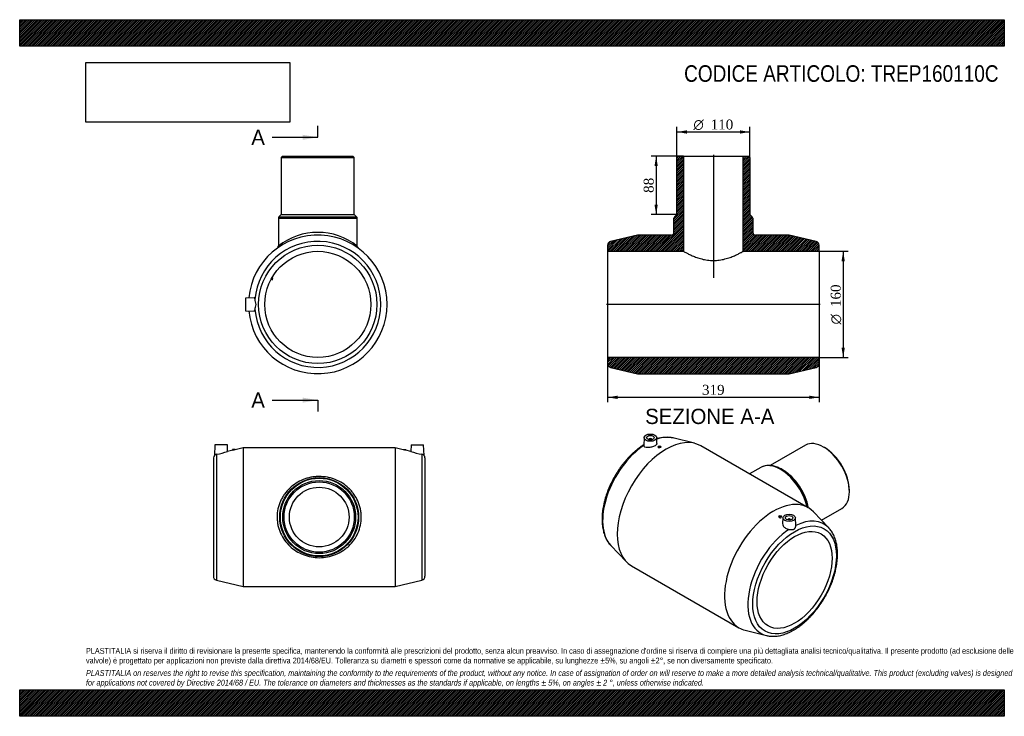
# Model space of a CAD drawing. Header units: millimetres. Extents: x 0 to 1485, y 0 to 1050.
import ezdxf
from ezdxf.enums import TextEntityAlignment as Align
from ezdxf.lldxf.tags import DXFTag

# ---------------------------------------------------------------- set-up
doc = ezdxf.new("R2010")
doc.units = ezdxf.units.MM
doc.header["$LTSCALE"] = 5
for name, color, linetype in [('Default', 7, 'Continuous'), ('DV4_Default', 7, 'Continuous'), ('TREP160110C', 7, 'Continuous')]:
    doc.layers.add(name, color=color, linetype=linetype)
doc.styles.add('SEACAD_Solid_Edge_ANSI', font='seans.ttf')
doc.styles.add('SEACAD_Solid_Edge_ANSI1_Symbols', font='semeca1.ttf')
doc.styles.add('SEACAD_Times_New_Roman', font='times.ttf')
tags = doc.linetypes.add('CENTER2', pattern=[28.575, 19.05, -3.175, 3.175, -3.175]).pattern_tags.tags
tags[10:11] = [DXFTag(74, 4), DXFTag(75, 0), DXFTag(340, '0'), DXFTag(46, 0.0), DXFTag(50, 0.0), DXFTag(44, 0.0), DXFTag(45, 0.0)]
tags[8:9] = [DXFTag(74, 4), DXFTag(75, 0), DXFTag(340, '0'), DXFTag(46, 0.0), DXFTag(50, 0.0), DXFTag(44, 0.0), DXFTag(45, 0.0)]
tags[6:7] = [DXFTag(74, 4), DXFTag(75, 0), DXFTag(340, '0'), DXFTag(46, 0.0), DXFTag(50, 0.0), DXFTag(44, 0.0), DXFTag(45, 0.0)]
tags[4:5] = [DXFTag(74, 4), DXFTag(75, 0), DXFTag(340, '0'), DXFTag(46, 0.0), DXFTag(50, 0.0), DXFTag(44, 0.0), DXFTag(45, 0.0)]
doc.dimstyles.new('ANSImm', dxfattribs={"dimtxt": 15, "dimasz": 15, "dimexe": 7.5, "dimexo": 0, "dimgap": 3.75, "dimtad": 1, "dimdsep": 46, "dimtxsty": 'SEACAD_Times_New_Roman', "dimblk1": '_SE_FILLED', "dimblk2": '_SE_FILLED', "dimsah": 1, "dimcen": 7.5, "dimazin": 0, "dimtfac": 0.85, "dimtdec": 3, "dimtofl": 0, "dimtmove": 0, "dimatfit": 3, "dimfxl": 1, "dimarcsym": 0})
picture_1 = doc.add_image_def('image1.jpg', size_in_pixel=(4302, 1260))

# ---------------------------------------------------------------- blocks, each defined once
blk = doc.blocks.new('SE')
at = {"layer": 'TREP160110C', "color": 7, "linetype": 'Continuous'}
for p, q in [((294.2, 409.3), (293.7, 393.3)), ((313.2, 409.3), (294.2, 409.3)), ((313.6, 399.2), (313.2, 409.3)), ((321.3, 401), (313.6, 399.2)), ((325.2, 402.3), (321.2, 402.3)), ((321.2, 402.3), (321.2, 401)), ((337.2, 404.8), (325.2, 401.9)), ((325.2, 401.9), (325.2, 402.3)), ((337.2, 404.8), (337.2, 195.8)), ((566.2, 404.8), (337.2, 404.8)), ((566.2, 404.8), (566.2, 195.8)), ((578.3, 401.9), (566.2, 404.8)), ((578.2, 402.3), (582.2, 402.3)), ((578.2, 402.3), (578.2, 401.9)), ((582.2, 401), (582.2, 402.3)), ((589.9, 399.2), (582.2, 401)), ((590.2, 409.3), (589.9, 399.2)), ((590.2, 409.3), (609.2, 409.3)), ((609.8, 393.3), (609.2, 409.3)), ((292.2, 389.4), (292.2, 211.1)), ((296.9, 395), (296.9, 205.3)), ((606.6, 395), (606.6, 205.3)), ((611.2, 389.4), (611.2, 211.1)), ((296.9, 205.3), (337.2, 195.8)), ((337.2, 195.8), (566.2, 195.8)), ((566.2, 195.8), (606.6, 205.3))]:
    blk.add_line(p, q, dxfattribs=at)
for radius in [59.5, 58.6, 55, 53, 45]:
    blk.add_circle((451.7, 300.3), radius, dxfattribs=at)
for centre, radius, start, end in [((298.1, 508.3), 109.7, 282.1679, 284.3136), ((298.2, 389.4), 6, 139.2116, 180), ((297.7, 389.5), 5.53, 98.5894, 136.4802), ((279.4, 499.8), 106.2, 279.4829, 288.7956), ((624.1, 499.8), 106.2, 251.2044, 260.5171), ((605.8, 389.5), 5.53, 43.5198, 81.4106), ((605.2, 389.4), 6, 0, 40.7589), ((298.2, 211.1), 6, 180, 256.7592), ((605.2, 211.1), 6, 283.2408, 0)]:
    blk.add_arc(centre, radius, start, end, dxfattribs=at)
for points, knots in [([(582.2, 401), (582.2, 401), (582.2, 401), (582.2, 401), (582, 401.1), (581.2, 401.2), (580.7, 401.3), (579.7, 401.6), (579.2, 401.7), (578.5, 401.9), (578.2, 401.9), (578.2, 401.9)], [0.1193909, 0.1193909, 0.1193909, 0.1193909, 0.125, 0.125, 0.25, 0.25, 0.375, 0.375, 0.5, 0.5, 0.6196019, 0.6196019, 0.6196019, 0.6196019]), ([(388.2, 300.3), (388.2, 304.5), (388.7, 308.6), (390.4, 316.7), (391.7, 320.7), (394.2, 326.3), (395.2, 328.1), (397.2, 331.6), (398.3, 333.3), (401.8, 338.2), (404.4, 341.2), (410.2, 346.7), (413.4, 349.1), (420.1, 353.4), (423.6, 355.2), (429.3, 357.5), (431.3, 358.2), (435.2, 359.3), (437.2, 359.8), (441.3, 360.6), (443.3, 360.9), (447.5, 361.3), (449.6, 361.4), (455.9, 361.4), (460, 361), (466.1, 359.9), (468.1, 359.4), (472.1, 358.2), (474, 357.6), (479.7, 355.3), (483.3, 353.5), (490.1, 349.2), (493.2, 346.7), (497.6, 342.6), (499, 341.2), (501.6, 338.2), (502.8, 336.6), (506.3, 331.8), (508.3, 328.3), (511.7, 320.8), (513, 316.9), (514.3, 310.8), (514.7, 308.8), (515.1, 304.7), (515.2, 302.5), (515.3, 296.2), (514.8, 292.1), (513.1, 284), (511.8, 280), (508.5, 272.5), (506.5, 269), (501.8, 262.4), (499.2, 259.4), (494.8, 255.3), (493.3, 254), (490.2, 251.5), (488.5, 250.4), (483.5, 247.1), (479.9, 245.3), (472.4, 242.3), (468.4, 241.1), (460.3, 239.5), (456.1, 239.1), (447.7, 239.1), (443.5, 239.5), (435.4, 241), (431.4, 242.2), (423.8, 245.2), (420.2, 247), (413.4, 251.3), (410.3, 253.8), (404.5, 259.3), (401.8, 262.3), (397.1, 268.8), (395.1, 272.3), (392.6, 277.9), (391.9, 279.8), (390.6, 283.8), (390, 285.8), (389.1, 289.8), (388.8, 291.9), (388.4, 296), (388.2, 298.2), (388.2, 300.3)], [0, 0, 0, 0, 0.03125, 0.03125, 0.0625, 0.0625, 0.078125, 0.078125, 0.09375, 0.09375, 0.125, 0.125, 0.15625, 0.15625, 0.1875, 0.1875, 0.203125, 0.203125, 0.21875, 0.21875, 0.234375, 0.234375, 0.25, 0.25, 0.28125, 0.28125, 0.296875, 0.296875, 0.3125, 0.3125, 0.34375, 0.34375, 0.375, 0.375, 0.390625, 0.390625, 0.40625, 0.40625, 0.4375, 0.4375, 0.46875, 0.46875, 0.484375, 0.484375, 0.5, 0.5, 0.53125, 0.53125, 0.5625, 0.5625, 0.59375, 0.59375, 0.625, 0.625, 0.640625, 0.640625, 0.65625, 0.65625, 0.6875, 0.6875, 0.71875, 0.71875, 0.75, 0.75, 0.78125, 0.78125, 0.8125, 0.8125, 0.84375, 0.84375, 0.875, 0.875, 0.90625, 0.90625, 0.9375, 0.9375, 0.953125, 0.953125, 0.96875, 0.96875, 0.984375, 0.984375, 1, 1, 1, 1])]:
    blk.add_open_spline(points, degree=3, knots=knots, dxfattribs=at)
blk = doc.blocks.new('SE1')
at = {"layer": 'TREP160110C', "color": 7, "linetype": 'Continuous'}
for p, q in [((941.7, 420.2), (941.2, 408.4)), ((949.2, 417.4), (949.2, 416.9)), ((953.2, 416.9), (953.2, 417.4)), ((961.1, 411.1), (960.7, 420.2)), ((1017.8, 411.6), (985.3, 419.5)), ((963, 406.3), (963, 405.4)), ((967, 406), (967, 406.3)), ((1189.1, 314.4), (1027.2, 407.8)), ((1185, 408.7), (1132, 378)), ((1213.9, 405.1), (1212.5, 405.9)), ((1117.9, 375.1), (1100.9, 365.3)), ((1151.7, 370.8), (1149.1, 372.3)), ((1251.4, 338.6), (1251.4, 340.2)), ((1209.1, 295.5), (1240, 313.4)), ((1144.8, 301.4), (1144.8, 301)), ((1148.8, 300.5), (1148.8, 301.4)), ((1151, 299.3), (1150.7, 290.4)), ((1170.5, 287.7), (1170, 299.3)), ((1220.1, 283.9), (1197.1, 308.1)), ((1158.5, 296.6), (1158.5, 296.1)), ((1162.5, 296.1), (1162.5, 296.6)), ((891.6, 257.3), (914.7, 233.1)), ((922.7, 226.8), (1084.6, 133.4)), ((1094, 129.6), (1126.5, 121.7))]:
    blk.add_line(p, q, dxfattribs=at)
for centre, radius, start, end in [((975, 365.6), 54.8, 79.0789, 105.0487), ((1130.6, 350.2), 28, 64.7095, 116.1128)]:
    blk.add_arc(centre, radius, start, end, dxfattribs=at)
for centre, major_axis, start_param, end_param in [((974.9, 317.3), (-52.2, -90.5), 3.141593, 6.283185), ((951.2, 417.4), (-2, 0), 2.647628, 6.283185), ((951.2, 417.4), (-2, 0), 0, 0.493965), ((946.4, 333.8), (-47.5, -82.3), 3.308751, 3.710135), ((1212.5, 361), (-27.5, 47.6), 3.141593, 6.283185), ((946.4, 333.8), (-47.5, -82.3), 4.003493, 6.110298), ((1213.9, 361.8), (26.5, -45.9), 0.785398, 2.356194), ((1147.6, 323.6), (-29.8, 51.5), 6.271549, 6.283185), ((1147.6, 323.6), (-29.8, 51.5), 4.234821, 6.271549), ((1149.1, 324.4), (29.3, -50.8), 1.975495, 2.511526), ((1151.7, 325.9), (-27.5, 47.6), 4.152129, 5.497787), ((1149.1, 324.4), (29.3, -50.8), 1.156354, 1.975495), ((1136.9, 223.9), (-52.2, -90.5), 2.974434, 6.283185), ((1149.1, 324.4), (29.3, -50.8), 1.060189, 1.156354), ((1160.5, 296.6), (2, 0), 0, 3.635557), ((1165.4, 207.4), (-47.5, -82.3), 2.974434, 3.850489), ((1160.5, 296.6), (2, 0), 5.789221, 6.283185), ((1165.4, 207.4), (-47.5, -82.3), -3.315464, -3.308751), ((1165.4, 207.4), (-47.5, -82.3), 4.003493, 6.450344), ((946.4, 333.8), (-47.5, -82.3), -0.172887, -0.167158), ((1136.9, 223.9), (-52.2, -90.5), 0, 0.167158), ((1165.4, 207.4), (-47.5, -82.3), 0.167158, 0.169607)]:
    blk.add_ellipse(centre, major_axis=major_axis, ratio=0.57735, start_param=start_param, end_param=end_param, dxfattribs=at)
for centre, major_axis in [((951.2, 420), (-9.5, 0)), ((951.2, 420), (-5.75, 0)), ((965, 406.3), (-2, 0)), ((1146.8, 301.4), (2, 0)), ((1160.5, 299.2), (9.5, 0)), ((1160.5, 299.2), (5.75, 0)), ((1168.7, 205.5), (-44.6, -77.2)), ((1168.7, 205.5), (-40, -69.3))]:
    blk.add_ellipse(centre, major_axis=major_axis, ratio=0.57735, dxfattribs=at)
for points, knots in [([(941.3, 409.4), (940.4, 408.9), (938.3, 407.5), (935.1, 405.2), (931.4, 402.4), (927.9, 399.4), (924.4, 396.3), (921, 392.9), (917.6, 389.4), (914.3, 385.7), (911.2, 381.9), (908.1, 378), (905.1, 373.9), (902.3, 369.7), (899.6, 365.4), (897, 361), (894.6, 356.6), (892.3, 352.1), (890.1, 347.5), (888.1, 342.9), (886.3, 338.2), (884.7, 333.6), (883.2, 328.9), (882, 324.3), (880.9, 319.6), (879.9, 315), (879.2, 310.5), (878.7, 306), (878.4, 301.6), (878.3, 297.2), (878.4, 293), (878.6, 288.9), (879.1, 284.8), (879.8, 281), (880.7, 277.2), (881.9, 273.7), (883.2, 270.3), (884.7, 267.1), (886.4, 264.1), (888.2, 261.3), (890, 259.1), (891, 258), (891.4, 257.6)], [0.0104379, 0.0104379, 0.0104379, 0.0104379, 0.0279813, 0.0533654, 0.0787344, 0.104085, 0.129416, 0.154727, 0.1800192, 0.205294, 0.2305533, 0.2557996, 0.2810353, 0.306263, 0.3314854, 0.3567053, 0.3819254, 0.4071479, 0.4323754, 0.4576106, 0.4828564, 0.5081155, 0.5333906, 0.5586843, 0.5839991, 0.6093368, 0.6346991, 0.6600867, 0.6854993, 0.7109348, 0.7363895, 0.7618563, 0.7873214, 0.8127676, 0.8381735, 0.8635126, 0.8887545, 0.913867, 0.9388195, 0.9635876, 0.9881573, 1, 1, 1, 1]), ([(961.1, 411.1), (961.1, 410.9), (961.1, 410.6), (960.5, 409.5), (959.6, 408.6), (956.8, 407), (955, 406.3), (951.2, 405.3), (949.3, 405), (945.7, 405), (944.2, 405.3), (941.9, 406.4), (941.3, 407.3), (941.2, 408.2)], [0.3287785, 0.3287785, 0.3287785, 0.3287785, 0.375, 0.375, 0.5, 0.5, 0.625, 0.625, 0.75, 0.75, 0.875, 0.875, 1, 1, 1, 1]), ([(967, 406), (967, 406), (967, 405.9), (967, 405.7), (966.8, 405.4), (966, 405), (965.5, 404.9), (964.4, 404.7), (963.9, 404.8), (963.2, 405), (963, 405.2), (963, 405.4)], [0.4952465, 0.4952465, 0.4952465, 0.4952465, 0.5, 0.5, 0.625, 0.625, 0.75, 0.75, 0.875, 0.875, 1, 1, 1, 1]), ([(1144.8, 301), (1144.8, 301), (1144.8, 301), (1144.8, 300.6), (1145, 300.2), (1145.8, 299.6), (1146.3, 299.4), (1146.8, 299.3)], [0.7435852, 0.7435852, 0.7435852, 0.7435852, 0.75, 0.75, 0.875, 0.875, 1, 1, 1, 1]), ([(1146.8, 299.3), (1147.3, 299.3), (1147.9, 299.4), (1148.6, 299.8), (1148.8, 300.1), (1148.8, 300.5)], [0, 0, 0, 0, 0.125, 0.125, 0.2434639, 0.2434639, 0.2434639, 0.2434639]), ([(1126.6, 121.7), (1127.5, 121.5), (1129.2, 121.1), (1132.2, 120.7), (1135.5, 120.5), (1138.9, 120.6), (1142.4, 120.9), (1146, 121.5), (1149.6, 122.3), (1153.2, 123.4), (1156.9, 124.8), (1160.6, 126.4), (1164.3, 128.2), (1168, 130.2), (1171.7, 132.5), (1175.4, 135), (1179, 137.7), (1182.6, 140.6), (1186.1, 143.7), (1189.5, 147), (1192.9, 150.4), (1196.2, 154.1), (1199.4, 157.8), (1202.5, 161.7), (1205.5, 165.7), (1208.4, 169.9), (1211.2, 174.1), (1213.8, 178.5), (1216.3, 182.9), (1218.7, 187.4), (1220.9, 192), (1222.9, 196.6), (1224.8, 201.2), (1226.5, 205.9), (1228, 210.5), (1229.4, 215.2), (1230.5, 219.8), (1231.5, 224.4), (1232.3, 229), (1232.9, 233.5), (1233.3, 238), (1233.5, 242.3), (1233.5, 246.6), (1233.3, 250.8), (1232.9, 254.9), (1232.2, 258.8), (1231.4, 262.6), (1230.4, 266.2), (1229.1, 269.7), (1227.7, 272.9), (1226.1, 276), (1224.3, 278.9), (1222.4, 281.5), (1221.1, 282.9), (1220.4, 283.6)], [0, 0, 0, 0, 0.013972, 0.032575, 0.05131, 0.070187, 0.089208, 0.108364, 0.127638, 0.147008, 0.166453, 0.185949, 0.205479, 0.225028, 0.244581, 0.264129, 0.283667, 0.303191, 0.3227, 0.342195, 0.361674, 0.381139, 0.400592, 0.420034, 0.439467, 0.458894, 0.478315, 0.497734, 0.517152, 0.536571, 0.555994, 0.575421, 0.594856, 0.6143, 0.633756, 0.653226, 0.672711, 0.692213, 0.711733, 0.731273, 0.750833, 0.770411, 0.790004, 0.80961, 0.829219, 0.848819, 0.868394, 0.887926, 0.907392, 0.926768, 0.94603, 0.965155, 0.984131, 1, 1, 1, 1]), ([(1150.7, 290.4), (1150.6, 289.4), (1150.9, 288.3), (1152.1, 285.9), (1153.3, 284.6), (1156.4, 282.6), (1158.3, 282), (1160.3, 281.8)], [0.6608659, 0.6608659, 0.6608659, 0.6608659, 0.75, 0.75, 0.875, 0.875, 1, 1, 1, 1]), ([(1160.3, 281.8), (1161, 281.7), (1161.6, 281.6), (1163, 281.4), (1163.6, 281.4), (1164.9, 281.4), (1165.5, 281.4), (1166.6, 281.6), (1167.2, 281.8), (1167.9, 282.2), (1168.1, 282.4), (1168.6, 282.7), (1168.8, 282.9), (1169.1, 283.4), (1169.3, 283.6), (1169.6, 284.1), (1169.7, 284.4), (1170.1, 285.1), (1170.3, 285.7), (1170.5, 286.7), (1170.6, 287.2), (1170.5, 287.7)], [0, 0, 0, 0, 0.125, 0.125, 0.25, 0.25, 0.375, 0.375, 0.5, 0.5, 0.5625, 0.5625, 0.625, 0.625, 0.6875, 0.6875, 0.75, 0.75, 0.875, 0.875, 1, 1, 1, 1])]:
    blk.add_open_spline(points, degree=3, knots=knots, dxfattribs=at)
blk.add_open_spline([(941.2, 408.2), (941.2, 408.3), (941.2, 408.4), (941.2, 408.4)], degree=3, dxfattribs=at)
blk = doc.blocks.new('SE2')
at = {"layer": 'TREP160110C', "color": 7, "linetype": 'Continuous'}
for p, q in [((396.6, 844.4), (394.6, 842.4)), ((394.6, 842.4), (504.6, 842.4)), ((394.6, 842.4), (394.6, 756.4)), ((396.6, 844.4), (502.6, 844.4)), ((504.6, 842.4), (502.6, 844.4)), ((504.6, 756.4), (504.6, 842.4)), ((390.1, 750.6), (509.1, 750.6)), ((390.1, 750.6), (390.1, 708.9)), ((394.6, 756.4), (391, 752.7)), ((391, 752.7), (508.2, 752.7)), ((394.6, 756.4), (504.6, 756.4)), ((508.2, 752.7), (504.6, 756.4)), ((509.1, 708.9), (509.1, 750.6)), ((379.3, 659.1), (381.1, 658.1)), ((382, 659.9), (380.3, 660.9)), ((381.1, 658.1), (382, 659.9)), ((353.5, 630.8), (340.6, 630.4)), ((340.6, 630.4), (340.6, 611.4)), ((340.6, 611.4), (353.5, 610.9))]:
    blk.add_line(p, q, dxfattribs=at)
for radius in [89.2, 80]:
    blk.add_circle((449.6, 620.9), radius, dxfattribs=at)
for centre, radius, start, end in [((393.1, 750.6), 3, 135, 180), ((506.1, 750.6), 3, 0, 45), ((449.6, 632.9), 96.5, 51.9165, 128.0835), ((449.6, 620.9), 104.5, 0, 174.6889), ((449.6, 620.9), 95, 184.3832, 175.6168), ((386.1, 708.8), 3.94, 308.7157, 0.9452), ((513, 708.8), 3.92, 179.0382, 231.5305), ((449.6, 620.9), 104.5, 185.3111, 0)]:
    blk.add_arc(centre, radius, start, end, dxfattribs=at)
for points, knots in [([(354.9, 628.1), (354.6, 629.5), (354.3, 630.3), (353.8, 630.8), (353.6, 630.8), (353.5, 630.8)], [0, 0, 0, 0, 0.125, 0.125, 0.1635804, 0.1635804, 0.1635804, 0.1635804]), ([(354.9, 613.6), (355, 614.6), (355.4, 615.7), (356.2, 618.1), (356.5, 619.5), (356.5, 622.3), (356.2, 623.6), (355.4, 626.1), (355, 627.2), (354.9, 628.1)], [0, 0, 0, 0, 0.25, 0.25, 0.5, 0.5, 0.75, 0.75, 1, 1, 1, 1]), ([(353.5, 610.9), (353.6, 610.9), (353.7, 611), (354.3, 611.4), (354.6, 612.3), (354.9, 613.6)], [0.8367121, 0.8367121, 0.8367121, 0.8367121, 0.875, 0.875, 1, 1, 1, 1])]:
    blk.add_open_spline(points, degree=3, knots=knots, dxfattribs=at)
blk = doc.blocks.new('SE4')
at = {"color": 7, "linetype": 'Continuous', "style": 'SEACAD_Solid_Edge_ANSI'}
blk.add_text('A', height=23, dxfattribs=at).set_placement((349.3, 884.2), align=Align.TOP_LEFT)
blk = doc.blocks.new('SE5')
at = {"color": 7, "linetype": 'Continuous', "style": 'SEACAD_Solid_Edge_ANSI'}
blk.add_text('A', height=23, dxfattribs=at).set_placement((349.3, 488.1), align=Align.TOP_LEFT)
blk = doc.blocks.new('SEANNOT_GROUP')
at = {"linetype": 'Continuous'}
blk.add_hatch(color=7, dxfattribs=at).paths.add_polyline_path([(426.6, 868.9), (449.6, 872.7), (426.6, 876.6)])
at = {"color": 7, "linetype": 'Continuous'}
blk.add_lwpolyline([(380.6, 872.7), (449.6, 872.7)], dxfattribs=at)
blk = doc.blocks.new('SEANNOT_GROUP1')
at = {"linetype": 'Continuous'}
blk.add_hatch(color=7, dxfattribs=at).paths.add_polyline_path([(426.6, 472.7), (449.6, 476.6), (426.6, 480.4)])
at = {"color": 7, "linetype": 'Continuous'}
blk.add_lwpolyline([(380.6, 476.6), (449.6, 476.6)], dxfattribs=at)
blk = doc.blocks.new('SE3')
at = {"layer": 'Default', "color": 7, "linetype": 'CENTER2'}
for p, q in [((449.6, 872.7), (449.6, 890)), ((449.6, 476.6), (449.6, 459.3))]:
    blk.add_line(p, q, dxfattribs=at)
at = {"layer": 'Default', "color": 7, "linetype": 'CENTER2', "const_width": 0.0001}
blk.add_lwpolyline([(449.6, 872.7), (449.6, 476.6)], dxfattribs=at)
at = {"layer": 'Default'}
for name in ['SE4', 'SEANNOT_GROUP', 'SE5', 'SEANNOT_GROUP1']:
    blk.add_blockref(name, (0, 0), dxfattribs=at)
blk = doc.blocks.new('SE6')
at = {"layer": 'TREP160110C', "linetype": 'Continuous'}
h = blk.add_hatch(dxfattribs=at)
h.set_pattern_fill('LINE', scale=0.629921, angle=45, style=0)
edge = h.paths.add_edge_path()
edge.add_line((991.2, 842.4), (991.2, 756.4))
edge.add_line((991.2, 756.4), (987.6, 752.7))
edge.add_arc((989.7, 750.6), 3, 135, 180)
edge.add_line((986.7, 750.6), (986.7, 729.4))
edge.add_arc((982.7, 729.4), 4, 270, 360, ccw=False)
edge.add_line((982.7, 725.4), (931.7, 725.4))
edge.add_line((931.7, 725.4), (891.3, 715.9))
edge.add_arc((892.7, 710), 6, 103.2408, 180)
edge.add_line((886.7, 710), (886.7, 700.9))
edge.add_line((886.7, 700.9), (1001.2, 700.9))
edge.add_line((1001.2, 700.9), (1001.2, 844.4))
edge.add_line((1001.2, 844.4), (993.2, 844.4))
edge.add_line((993.2, 844.4), (991.2, 842.4))
h = blk.add_hatch(dxfattribs=at)
h.set_pattern_fill('LINE', scale=0.629921, angle=45, style=0)
edge = h.paths.add_edge_path()
edge.add_line((1101.2, 842.4), (1099.2, 844.4))
edge.add_line((1099.2, 844.4), (1091.2, 844.4))
edge.add_line((1091.2, 844.4), (1091.2, 700.9))
edge.add_line((1091.2, 700.9), (1205.7, 700.9))
edge.add_line((1205.7, 700.9), (1205.7, 710))
edge.add_arc((1199.7, 710), 6, 0, 76.7592)
edge.add_line((1201.1, 715.9), (1160.7, 725.4))
edge.add_line((1160.7, 725.4), (1109.7, 725.4))
edge.add_arc((1109.7, 729.4), 4, 180, 270, ccw=False)
edge.add_line((1105.7, 729.4), (1105.7, 750.6))
edge.add_arc((1102.7, 750.6), 3, 0, 45)
edge.add_line((1104.8, 752.7), (1101.2, 756.4))
edge.add_line((1101.2, 756.4), (1101.2, 842.4))
h = blk.add_hatch(dxfattribs=at)
h.set_pattern_fill('LINE', scale=0.629921, angle=45, style=0)
edge = h.paths.add_edge_path()
edge.add_line((886.7, 540.9), (886.7, 531.7))
edge.add_arc((892.7, 531.7), 6, 180, 256.7592)
edge.add_line((891.3, 525.9), (931.7, 516.4))
edge.add_line((931.7, 516.4), (1160.7, 516.4))
edge.add_line((1160.7, 516.4), (1201.1, 525.9))
edge.add_arc((1199.7, 531.7), 6, 283.2408, 360)
edge.add_line((1205.7, 531.7), (1205.7, 540.9))
edge.add_line((1205.7, 540.9), (886.7, 540.9))
at = {"layer": 'DV4_Default', "color": 7, "linetype": 'CENTER2'}
for p, q in [((1046.2, 846.1), (1046.2, 660.7)), ((1207.4, 620.9), (884.9, 620.9))]:
    blk.add_line(p, q, dxfattribs=at)
at = {"layer": 'TREP160110C', "color": 7, "linetype": 'Continuous'}
for p, q in [((991.2, 842.4), (993.2, 844.4)), ((991.2, 756.4), (991.2, 842.4)), ((993.2, 844.4), (1001.2, 844.4)), ((1001.2, 844.4), (1091.2, 844.4)), ((1001.2, 844.4), (1001.2, 700.9)), ((1091.2, 844.4), (1099.2, 844.4)), ((1091.2, 700.9), (1091.2, 844.4)), ((1099.2, 844.4), (1101.2, 842.4)), ((1101.2, 842.4), (1101.2, 756.4)), ((986.7, 729.4), (986.7, 750.6)), ((987.6, 752.7), (991.2, 756.4)), ((1101.2, 756.4), (1104.8, 752.7)), ((1105.7, 750.6), (1105.7, 729.4)), ((931.7, 725.4), (891.3, 715.9)), ((982.7, 725.4), (931.7, 725.4)), ((1160.7, 725.4), (1109.7, 725.4)), ((1201.1, 715.9), (1160.7, 725.4)), ((886.7, 710), (886.7, 700.9)), ((886.7, 700.9), (886.7, 540.9)), ((886.7, 700.9), (1001.2, 700.9)), ((1091.2, 700.9), (1205.7, 700.9)), ((1205.7, 700.9), (1205.7, 710)), ((1205.7, 700.9), (1205.7, 540.9)), ((886.7, 540.9), (886.7, 531.7)), ((1205.7, 540.9), (886.7, 540.9)), ((1205.7, 531.7), (1205.7, 540.9)), ((891.3, 525.9), (931.7, 516.4)), ((1160.7, 516.4), (1201.1, 525.9)), ((931.7, 516.4), (1160.7, 516.4))]:
    blk.add_line(p, q, dxfattribs=at)
for centre, radius, start, end in [((989.7, 750.6), 3, 135, 180), ((1102.7, 750.6), 3, 0, 45), ((982.7, 729.4), 4, 270, 0), ((1109.7, 729.4), 4, 180, 270), ((892.7, 710), 6, 103.2408, 180), ((1199.7, 710), 6, 0, 76.7592), ((892.7, 531.7), 6, 180, 256.7592), ((1199.7, 531.7), 6, 283.2408, 0)]:
    blk.add_arc(centre, radius, start, end, dxfattribs=at)
blk.add_open_spline([(1001.2, 700.9), (1001.2, 700.9), (1001.5, 700.7), (1002.7, 700), (1003.6, 699.5), (1005.9, 698.3), (1007.3, 697.6), (1010.5, 696), (1012.4, 695.1), (1016.5, 693.4), (1018.7, 692.5), (1023.5, 690.8), (1026, 690), (1031.4, 688.6), (1034.3, 688), (1040.2, 687.2), (1043.1, 687), (1049.2, 687), (1052.2, 687.2), (1058.1, 688), (1060.9, 688.6), (1066.3, 690), (1068.9, 690.8), (1073.7, 692.5), (1076, 693.4), (1080, 695.1), (1081.9, 696), (1085.1, 697.6), (1086.5, 698.3), (1088.2, 699.2), (1088.8, 699.5), (1089.6, 700), (1090, 700.2), (1090.9, 700.7), (1091.2, 700.9), (1091.2, 700.9)], degree=3, knots=[0, 0, 0, 0, 0.0625, 0.0625, 0.125, 0.125, 0.1875, 0.1875, 0.25, 0.25, 0.3125, 0.3125, 0.375, 0.375, 0.4375, 0.4375, 0.5, 0.5, 0.5625, 0.5625, 0.625, 0.625, 0.6875, 0.6875, 0.75, 0.75, 0.8125, 0.8125, 0.875, 0.875, 0.90625, 0.90625, 0.9375, 0.9375, 1, 1, 1, 1], dxfattribs=at)
blk = doc.blocks.new('DMBLK23')
at = {"layer": 'Default', "linetype": 'Continuous'}
for points in [[(901.7, 478.3), (901.7, 483.3), (886.7, 480.8)], [(1190.7, 478.3), (1205.7, 480.8), (1190.7, 483.3)]]:
    blk.add_hatch(color=7, dxfattribs=at).paths.add_polyline_path(points)
at = {"layer": 'Default', "color": 7, "linetype": 'Continuous'}
for p, q in [((886.7, 540.9), (886.7, 473.3)), ((1205.7, 540.9), (1205.7, 473.3)), ((886.7, 480.8), (1205.7, 480.8))]:
    blk.add_line(p, q, dxfattribs=at)
at = {"layer": 'Default', "color": 7, "linetype": 'Continuous', "style": 'SEACAD_Times_New_Roman'}
blk.add_text('319', height=15, dxfattribs=at).set_placement((1029.1, 499.6), align=Align.TOP_LEFT)
blk = doc.blocks.new('_SE_FILLED')
at = {"color": 0}
blk.add_line((0, 0), (-1, 0), dxfattribs=at)
blk.add_solid([(0, 0), (-1, -0.1665), (-1, 0.1665), (0, 0)], dxfattribs=at)
blk = doc.blocks.new('GDimGGroup')
at = {"layer": 'Default', "linetype": 'Continuous'}
for points in [[(1244.5, 685.9), (1242, 700.9), (1239.5, 685.9)], [(1244.5, 555.9), (1239.5, 555.9), (1242, 540.9)]]:
    blk.add_hatch(color=7, dxfattribs=at).paths.add_polyline_path(points)
at = {"layer": 'Default', "color": 7, "linetype": 'Continuous'}
for p, q in [((1205.7, 700.9), (1249.5, 700.9)), ((1242, 700.9), (1242, 540.9)), ((1205.7, 540.9), (1249.5, 540.9))]:
    blk.add_line(p, q, dxfattribs=at)
for s, style, p in [('160', 'SEACAD_Times_New_Roman', (1223.2, 616.9)), ('O', 'SEACAD_Solid_Edge_ANSI1_Symbols', (1223.2, 590.7))]:
    blk.add_text(s, height=15, rotation=90, dxfattribs=dict(at, style=style)).set_placement(p, align=Align.TOP_LEFT)
blk = doc.blocks.new('GDimGGroup1')
at = {"layer": 'Default', "linetype": 'Continuous'}
for points in [[(1006.2, 883.3), (991.2, 880.8), (1006.2, 878.3)], [(1086.2, 883.3), (1086.2, 878.3), (1101.2, 880.8)]]:
    blk.add_hatch(color=7, dxfattribs=at).paths.add_polyline_path(points)
at = {"layer": 'Default', "color": 7, "linetype": 'Continuous'}
for p, q in [((991.2, 842.4), (991.2, 888.3)), ((991.2, 880.8), (1101.2, 880.8)), ((1101.2, 842.4), (1101.2, 888.3))]:
    blk.add_line(p, q, dxfattribs=at)
for s, style, p in [('O', 'SEACAD_Solid_Edge_ANSI1_Symbols', (1016.1, 899.5)), ('110', 'SEACAD_Times_New_Roman', (1042.2, 899.5))]:
    blk.add_text(s, height=15, dxfattribs=dict(at, style=style)).set_placement(p, align=Align.TOP_LEFT)
blk = doc.blocks.new('DMBLK24')
at = {"layer": 'Default', "linetype": 'Continuous'}
for points in [[(957.4, 829.4), (962.4, 829.4), (959.9, 844.4)], [(957.4, 771.4), (959.9, 756.4), (962.4, 771.4)]]:
    blk.add_hatch(color=7, dxfattribs=at).paths.add_polyline_path(points)
at = {"layer": 'Default', "color": 7, "linetype": 'Continuous'}
for p, q in [((1001.2, 844.4), (952.4, 844.4)), ((959.9, 844.4), (959.9, 756.4)), ((991.2, 756.4), (952.4, 756.4))]:
    blk.add_line(p, q, dxfattribs=at)
at = {"layer": 'Default', "color": 7, "linetype": 'Continuous', "style": 'SEACAD_Times_New_Roman'}
blk.add_text('88', height=15, rotation=90, dxfattribs=at).set_placement((941.1, 789), align=Align.TOP_LEFT)

msp = doc.modelspace()

# ---------------------------------------------------------------- hatches: boundary and pattern name
at = {"layer": 'Default', "linetype": 'Continuous'}
h = msp.add_hatch(dxfattribs=at)
h.set_pattern_fill('LINE', scale=0.629921, angle=45, style=0)
h.paths.add_polyline_path([(1485, 1010), (1485, 1050), (0, 1050), (0, 1010)])
for points in [[(1485, 1010), (1485, 1050), (0, 1050), (0, 1010)], [(1485, 0), (1485, 40), (0, 40), (0, 0)]]:
    msp.add_hatch(color=7, dxfattribs=at).paths.add_polyline_path(points)
h = msp.add_hatch(dxfattribs=at)
h.set_pattern_fill('LINE', scale=0.629921, angle=45, style=0)
h.paths.add_polyline_path([(1485, 0), (1485, 40), (0, 40), (0, 0)])

# ---------------------------------------------------------------- linework, layer by layer
at = {"layer": 'Default', "color": 7, "linetype": 'Continuous'}
for p, q in [((0, 1050), (1485, 1050)), ((0, 1010), (0, 1050)), ((1485, 1050), (1485, 1010)), ((1485, 1010), (0, 1010)), ((0, 40), (1485, 40)), ((0, 0), (0, 40)), ((1485, 40), (1485, 0)), ((1485, 0), (0, 0))]:
    msp.add_line(p, q, dxfattribs=at)

# ---------------------------------------------------------------- block references
at = {"layer": 'Default'}
for name in ['GDimGGroup1', 'SE3', 'SE2', 'SE6', 'GDimGGroup', 'SE1', 'SE']:
    msp.add_blockref(name, (0, 0), dxfattribs=at)

# ---------------------------------------------------------------- texts
at = {"layer": 'Default', "color": 7, "linetype": 'Continuous', "style": 'SEACAD_Solid_Edge_ANSI'}
msp.add_text('SEZIONE A-A', height=23, dxfattribs=at).set_placement((943.342, 463.559), align=Align.TOP_LEFT)
at = {"layer": 'Default', "attachment_point": 1}
for s, insert, char_height, width in [('{\\fArial Narrow|b0||i0||c0|p34;\\C7;\\H25.;\\W1.;CODICE ARTICOLO: TREP160110C}', (1002.116, 981.362), 25, 482.21683), ("{\\fArial Narrow|b0||i0||c0|p34;\\C7;\\H8.75;\\W1.;PLASTITALIA si riserva il diritto di revisionare la presente specifica, mantenendo la conformità alle prescrizioni del prodotto, senza alcun preavviso. In caso di assegnazione d'ordine si riserva di compiere una più dettagliata analisi tecnico/qualitativa. Il presente prodotto (ad esclusione delle \\P}{\\fArial Narrow|b0||i0||c0|p34;\\C7;\\H8.75;\\W1.;valvole) è progettato per applicazioni non previste dalla direttiva 2014/68/EU. Tolleranza su diametri e spessori come da normative se applicabile, su lunghezze ±5%, su angoli ±2°, se non diversamente specificato.\\P}{\\fArial Narrow|b0||i0||c0|p34;\\C7;\\H2.5;\\W1.;   \\P}{\\fArial Narrow|b0||i1||c0|p34;\\C7;\\H8.75;\\W1.;PLASTITALIA on reserves the right to revise this specification, maintaining the conformity to the requirements of the product, without any notice. In case of assignation of order on will reserve to make a more detailed analysis technical/qualitative. This product (excluding valves) is designed \\P}{\\fArial Narrow|b0||i1||c0|p34;\\C7;\\H8.75;\\W1.;for applications not covered by Directive 2014/68 / EU. The tolerance on diameters and thicknesses as the standards if applicable, on lengths ± 5%, on angles ± 2 °, unless otherwise indicated.\\P}", (100, 103.012), 8.75, 1285)]:
    msp.add_mtext(s, dxfattribs=dict(at, insert=insert, char_height=char_height, width=width))

# ---------------------------------------------------------------- dimensions: what is measured, and where the dimension line sits
at = {"layer": 'Default', "color": 7, "linetype": 'Continuous'}
for base, p1, p2, angle, picture, middle, dimtype in [((959.881, 756.363), (1001.197, 844.363), (991.197, 756.363), 90, 'DMBLK24', (959.881, 800.363), 160), ((886.697, 480.824), (886.697, 540.863), (1205.697, 540.863), 0, 'DMBLK23', (1046.197, 480.824), 161)]:
    dim = msp.add_linear_dim(base=base, p1=p1, p2=p2, angle=angle, text='\\A1;<>', dimstyle='ANSImm', dxfattribs=at)
    dim.commit()
    dim.dimension.update_dxf_attribs({"geometry": picture, "text_midpoint": middle, "dimtype": dimtype})

# ---------------------------------------------------------------- pictures from other files: only their frames are drawn
image = msp.add_image(picture_1, insert=(100, 895.516), size_in_units=(307.286, 90))
image.dxf.flags = 7

doc.saveas('drawing.dxf')
